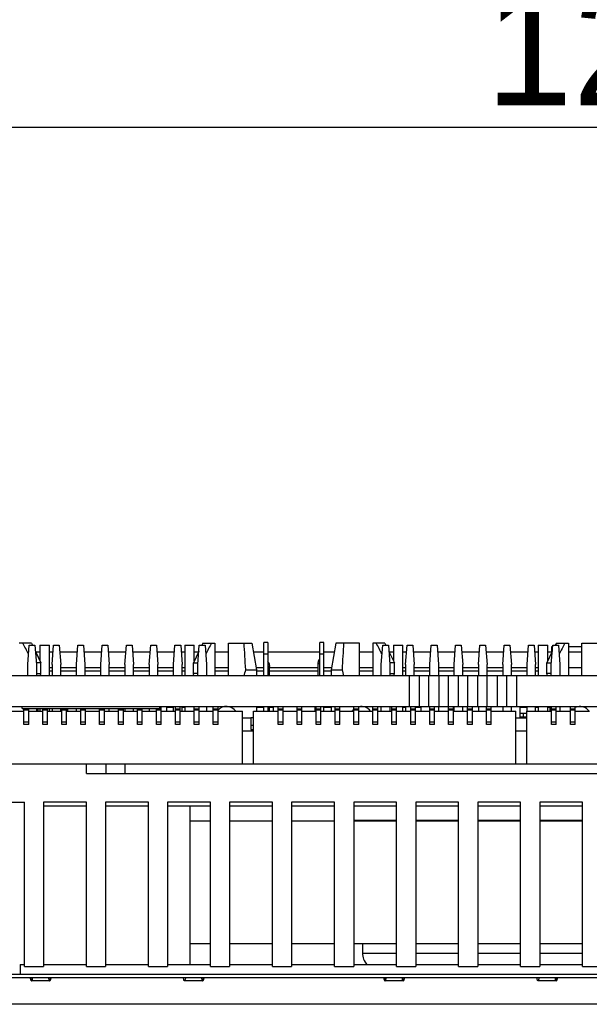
# Model space of a CAD drawing. Header units: millimetres. Extents: x 104 to 359, y 60 to 267.
# Tile 3 of 19: x 182 to 201, y 60 to 94. Entities that reach past the tile are written whole.
import ezdxf

# ---------------------------------------------------------------- set-up
doc = ezdxf.new("R2010")
doc.units = ezdxf.units.MM
doc.header["$LTSCALE"] = 23.1
doc.header["$PDMODE"] = 3
doc.header["$PDSIZE"] = 8
doc.layers.get('0').update_dxf_attribs({"linetype": 'CONTINUOUS'})
doc.layers.get('Defpoints').update_dxf_attribs({"linetype": 'CONTINUOUS'})
doc.layers.add('20_ALL_FEATURES', color=7, linetype='CONTINUOUS')
doc.layers.add('51__DRAFT_DIMS', color=7, linetype='CONTINUOUS')
doc.styles.get("Standard").update_dxf_attribs({"font": 'simfang.ttf'})
doc.dimstyles.new('DIMSTYLE_2', dxfattribs={"dimtxt": 3, "dimasz": 3, "dimexe": 2.5, "dimexo": 0.5, "dimgap": 0.75, "dimtad": 1, "dimdec": 1, "dimlfac": 1.5, "dimdsep": 46, "dimtxsty": 'STANDARD', "dimblk": '_FILLED', "dimblk1": '_FILLED', "dimblk2": '_FILLED', "dimcen": 0.09, "dimclrt": 3, "dimazin": 2, "dimtp": 0.5, "dimtm": 0.5, "dimtfac": 1, "dimtdec": 1, "dimtofl": 0, "dimtmove": 0, "dimatfit": 3, "dimldrblk": '_FILLED', "dimfxl": 1, "dimtolj": 1, "dimarcsym": 0})

# ---------------------------------------------------------------- blocks, each defined once
blk = doc.blocks.new('_FILLED')
at = {"color": 0, "linetype": 'ByBlock'}
blk.add_solid([(0, 0), (-1, 0.167), (-1, -0.167)], dxfattribs=at)
blk = doc.blocks.new('*D3')
at = {"layer": '51__DRAFT_DIMS', "color": 0, "lineweight": -2}
for p, q in [((162.17, 123.294), (162.17, 87.538)), ((246.374, 118.376), (246.374, 87.538)), ((165.17, 90.038), (243.374, 90.038))]:
    blk.add_line(p, q, dxfattribs=at)
at = {"layer": 'Defpoints', "color": 0}
for p in [(162.17, 123.794), (246.374, 118.876), (246.374, 90.038)]:
    blk.add_point(p, dxfattribs=at)
at = {"layer": '51__DRAFT_DIMS', "color": 0, "linetype": 'ByBlock', "lineweight": -2, "xscale": 3, "yscale": 3, "zscale": 3}
for p, rotation in [((162.17, 90.038), 179.9999942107), ((246.374, 90.038), 359.9999942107)]:
    blk.add_blockref('_FILLED', p, dxfattribs=dict(at, rotation=rotation))
at = {"layer": '51__DRAFT_DIMS', "color": 3, "insert": (204.348, 94.788), "char_height": 3, "attachment_point": 2, "rotation": 360, "line_spacing_factor": 0.9}
blk.add_mtext('\\A1;\\A1;{\\fFZLanTingHei-R-GBK|b0|i0|c134|p2;\\H1.333333x;\\C0;126.3}', dxfattribs=at)

msp = doc.modelspace()

# ---------------------------------------------------------------- linework, layer by layer
at = {"layer": '20_ALL_FEATURES', "color": 0}
for p, q in [((182.0907, 72.3636), (181.678, 72.3636)), ((181.9695, 71.6299), (182.0186, 72.285)), ((182.0186, 72.285), (182.2152, 72.285)), ((182.0907, 72.3636), (182.1288, 72.285)), ((182.2152, 72.285), (182.2643, 71.6299)), ((182.3855, 72.285), (182.3855, 71.7563)), ((182.3855, 72.285), (182.713, 72.285)), ((182.713, 71.2369), (182.713, 72.285)), ((182.8014, 71.6299), (182.8506, 72.285)), ((182.8506, 72.285), (183.0471, 72.285)), ((183.0471, 72.285), (183.0962, 71.6299)), ((183.6333, 71.6299), (183.6825, 72.285)), ((183.6825, 72.285), (183.879, 72.285)), ((183.879, 72.285), (183.9281, 71.6299)), ((184.4653, 71.6299), (184.5144, 72.285)), ((184.5144, 72.285), (184.7109, 72.285)), ((184.7109, 72.285), (184.76, 71.6299)), ((185.2972, 71.6299), (185.3463, 72.285)), ((185.3463, 72.285), (185.5428, 72.285)), ((185.5428, 72.285), (185.592, 71.6299)), ((186.1291, 71.6299), (186.1782, 72.285)), ((186.1782, 72.285), (186.3748, 72.285)), ((186.3748, 72.285), (186.4239, 71.6299)), ((186.961, 71.6299), (187.0102, 72.285)), ((187.0102, 72.285), (187.2067, 72.285)), ((187.2067, 72.285), (187.2558, 71.6299)), ((187.3442, 72.285), (187.3442, 71.2369)), ((187.3442, 72.285), (187.6718, 72.285)), ((187.6718, 71.7563), (187.6718, 72.285)), ((187.793, 71.6299), (187.8421, 72.285)), ((187.8421, 72.285), (188.0386, 72.285)), ((187.9665, 72.3636), (187.9284, 72.285)), ((187.9665, 72.3636), (188.3792, 72.3636)), ((188.0386, 72.285), (188.0877, 71.6299)), ((188.3792, 72.3636), (188.3792, 71.2369)), ((188.8378, 71.2369), (188.8378, 72.3636)), ((188.8378, 72.3636), (189.6402, 72.3636)), ((189.6402, 72.3636), (189.804, 71.4465)), ((190.0562, 71.2369), (190.0562, 72.3832)), ((190.1872, 72.3832), (190.0562, 72.3832)), ((190.1872, 72.3832), (190.1872, 71.2369)), ((191.976, 71.2369), (191.976, 72.3832)), ((192.107, 72.3832), (191.976, 72.3832)), ((192.107, 71.2369), (192.107, 72.3832)), ((192.523, 72.3636), (192.3592, 71.4465)), ((193.3254, 72.3636), (192.523, 72.3636)), ((193.3254, 71.2369), (193.3254, 72.3636)), ((193.7839, 72.3636), (193.7839, 71.2369)), ((194.1966, 72.3636), (193.7839, 72.3636)), ((194.0754, 71.6299), (194.1246, 72.285)), ((194.1246, 72.285), (194.3211, 72.285)), ((194.1966, 72.3636), (194.2348, 72.285)), ((194.3211, 72.285), (194.3702, 71.6299)), ((194.4914, 72.285), (194.4914, 71.7563)), ((194.4914, 72.285), (194.8189, 72.285)), ((194.8189, 71.2369), (194.8189, 72.285)), ((194.9074, 71.6299), (194.9565, 72.285)), ((194.9565, 72.285), (195.153, 72.285)), ((195.153, 72.285), (195.2021, 71.6299)), ((195.7393, 71.6299), (195.7884, 72.285)), ((195.7884, 72.285), (195.9849, 72.285)), ((195.9849, 72.285), (196.0341, 71.6299)), ((196.5712, 71.6299), (196.6203, 72.285)), ((196.6203, 72.285), (196.8169, 72.285)), ((196.8169, 72.285), (196.866, 71.6299)), ((197.4031, 71.6299), (197.4523, 72.285)), ((197.4523, 72.285), (197.6488, 72.285)), ((197.6488, 72.285), (197.6979, 71.6299)), ((198.2351, 71.6299), (198.2842, 72.285)), ((198.2842, 72.285), (198.4807, 72.285)), ((198.4807, 72.285), (198.5298, 71.6299)), ((199.067, 71.6299), (199.1161, 72.285)), ((199.1161, 72.285), (199.3126, 72.285)), ((199.3126, 72.285), (199.3617, 71.6299)), ((199.4502, 72.285), (199.4502, 71.2369)), ((199.4502, 72.285), (199.7777, 72.285)), ((199.7777, 71.7563), (199.7777, 72.285)), ((199.8989, 71.6299), (199.948, 72.285)), ((199.9037, 72.2352), (199.9037, 72.0491)), ((199.9443, 72.2352), (199.9037, 72.2352)), ((199.948, 72.285), (200.1445, 72.285)), ((200.0725, 72.3636), (200.0343, 72.285)), ((200.0725, 72.3636), (200.4852, 72.3636)), ((200.1445, 72.285), (200.1937, 71.6299)), ((200.4852, 72.3636), (200.4852, 71.2369)), ((200.9437, 72.2352), (200.4852, 72.2352)), ((200.9437, 71.2369), (200.9437, 72.3636)), ((200.9437, 72.3636), (201.7461, 72.3636)), ((182.2309, 72.0747), (182.4182, 71.6889)), ((182.3855, 72.0491), (182.2433, 72.0491)), ((182.8329, 72.0491), (182.713, 72.0491)), ((183.6648, 72.0491), (183.0648, 72.0491)), ((184.4967, 72.0491), (183.8967, 72.0491)), ((185.3286, 72.0491), (184.7286, 72.0491)), ((186.1606, 72.0491), (185.5605, 72.0491)), ((186.9925, 72.0491), (186.3924, 72.0491)), ((187.3442, 72.0491), (187.2244, 72.0491)), ((187.8263, 72.0747), (187.639, 71.6889)), ((187.8139, 72.0491), (187.6718, 72.0491)), ((188.8378, 72.0491), (188.3792, 72.0491)), ((190.0562, 72.0491), (189.6964, 72.0491)), ((190.0562, 71.9902), (190.1872, 71.9902)), ((191.976, 72.0491), (190.1872, 72.0491)), ((191.976, 71.9902), (192.107, 71.9902)), ((192.4668, 72.0491), (192.107, 72.0491)), ((193.7839, 72.0491), (193.3254, 72.0491)), ((194.3369, 72.0747), (194.5242, 71.6889)), ((194.4914, 72.0491), (194.3493, 72.0491)), ((194.9388, 72.0491), (194.8189, 72.0491)), ((195.7707, 72.0491), (195.1707, 72.0491)), ((196.6027, 72.0491), (196.0026, 72.0491)), ((197.4346, 72.0491), (196.8345, 72.0491)), ((198.2665, 72.0491), (197.6665, 72.0491)), ((199.0984, 72.0491), (198.4984, 72.0491)), ((199.4502, 72.0491), (199.3303, 72.0491)), ((199.9323, 72.0747), (199.745, 71.6889)), ((199.9199, 72.0491), (199.7777, 72.0491)), ((200.9437, 72.0491), (200.4852, 72.0491)), ((181.9695, 71.2369), (181.9695, 71.6299)), ((182.4182, 71.6889), (182.2599, 71.6889)), ((182.2643, 71.6299), (182.2643, 71.2369)), ((182.4182, 71.3155), (182.4182, 71.6889)), ((182.8014, 71.6299), (182.8014, 71.2369)), ((183.0962, 71.2369), (183.0962, 71.6299)), ((183.6333, 71.2369), (183.6333, 71.6299)), ((183.9281, 71.6299), (183.9281, 71.2369)), ((184.4653, 71.2369), (184.4653, 71.6299)), ((184.76, 71.2369), (184.76, 71.6299)), ((185.2972, 71.6299), (185.2972, 71.2369)), ((185.592, 71.2369), (185.592, 71.6299)), ((186.1291, 71.6299), (186.1291, 71.2369)), ((186.4239, 71.2369), (186.4239, 71.6299)), ((186.961, 71.2369), (186.961, 71.6299)), ((187.2558, 71.2369), (187.2558, 71.6299)), ((187.639, 71.3155), (187.639, 71.6889)), ((187.639, 71.6889), (187.7974, 71.6889)), ((187.793, 71.2369), (187.793, 71.6299)), ((188.0877, 71.6299), (188.0877, 71.2369)), ((190.1872, 71.5644), (190.2527, 71.5644)), ((190.2527, 71.5971), (190.2527, 71.5644)), ((190.2527, 71.2369), (190.2527, 71.5644)), ((191.9105, 71.6626), (191.9105, 71.6954)), ((191.9105, 71.2369), (191.9105, 71.6626)), ((191.9105, 71.6626), (191.976, 71.6626)), ((194.0754, 71.2369), (194.0754, 71.6299)), ((194.5242, 71.6889), (194.3658, 71.6889)), ((194.3702, 71.6299), (194.3702, 71.2369)), ((194.5242, 71.3155), (194.5242, 71.6889)), ((194.9074, 71.6299), (194.9074, 71.2369)), ((195.2021, 71.2369), (195.2021, 71.6299)), ((195.7393, 71.2369), (195.7393, 71.6299)), ((196.0341, 71.6299), (196.0341, 71.2369)), ((196.5712, 71.2369), (196.5712, 71.6299)), ((196.866, 71.2369), (196.866, 71.6299)), ((197.4031, 71.6299), (197.4031, 71.2369)), ((197.6979, 71.2369), (197.6979, 71.6299)), ((198.2351, 71.6299), (198.2351, 71.2369)), ((198.5298, 71.2369), (198.5298, 71.6299)), ((199.067, 71.2369), (199.067, 71.6299)), ((199.3617, 71.2369), (199.3617, 71.6299)), ((199.745, 71.3155), (199.745, 71.6889)), ((199.745, 71.6889), (199.9033, 71.6889)), ((199.8989, 71.2369), (199.8989, 71.6299)), ((200.1937, 71.6299), (200.1937, 71.2369)), ((237.2877, 71.2369), (164.5206, 71.2369)), ((182.2643, 71.3155), (182.4182, 71.3155)), ((182.3996, 71.241), (182.4182, 71.3155)), ((182.713, 71.5251), (182.8014, 71.5251)), ((182.8014, 71.3941), (182.713, 71.3941)), ((183.0962, 71.5251), (183.6333, 71.5251)), ((183.6333, 71.3941), (183.0962, 71.3941)), ((183.9281, 71.5251), (184.4653, 71.5251)), ((184.4653, 71.3941), (183.9281, 71.3941)), ((184.76, 71.5251), (185.2972, 71.5251)), ((185.2972, 71.3941), (184.76, 71.3941)), ((185.592, 71.5251), (186.1291, 71.5251)), ((186.1291, 71.3941), (185.592, 71.3941)), ((186.4239, 71.5251), (186.961, 71.5251)), ((186.961, 71.3941), (186.4239, 71.3941)), ((187.2558, 71.5251), (187.3442, 71.5251)), ((187.3442, 71.3941), (187.2558, 71.3941)), ((187.6576, 71.241), (187.639, 71.3155)), ((187.793, 71.3155), (187.639, 71.3155)), ((188.3792, 71.5251), (188.8378, 71.5251)), ((188.8378, 71.3941), (188.3792, 71.3941)), ((189.4316, 71.4465), (189.804, 71.4465)), ((189.7899, 71.5251), (190.0562, 71.5251)), ((189.804, 71.4465), (189.804, 71.2369)), ((190.0562, 71.3941), (189.804, 71.3941)), ((190.2527, 71.5251), (191.9105, 71.5251)), ((191.9105, 71.3941), (190.2527, 71.3941)), ((192.107, 71.5251), (192.3732, 71.5251)), ((192.3592, 71.3941), (192.107, 71.3941)), ((192.3592, 71.4465), (192.3592, 71.2369)), ((192.3592, 71.4465), (192.7316, 71.4465)), ((193.3254, 71.5251), (193.7839, 71.5251)), ((193.7839, 71.3941), (193.3254, 71.3941)), ((194.3702, 71.3155), (194.5242, 71.3155)), ((194.5055, 71.241), (194.5242, 71.3155)), ((194.8189, 71.5251), (194.9074, 71.5251)), ((194.9074, 71.3941), (194.8189, 71.3941)), ((195.0443, 70.1888), (195.0443, 71.2369)), ((195.2021, 71.5251), (195.7393, 71.5251)), ((195.7393, 71.3941), (195.2021, 71.3941)), ((195.377, 71.2369), (195.377, 70.1888)), ((195.7098, 70.1888), (195.7098, 71.2369)), ((196.0341, 71.5251), (196.5712, 71.5251)), ((196.5712, 71.3941), (196.0341, 71.3941)), ((196.0426, 71.2369), (196.0426, 70.1888)), ((196.3753, 70.1888), (196.3753, 71.2369)), ((196.7081, 71.2369), (196.7081, 70.1888)), ((196.866, 71.5251), (197.4031, 71.5251)), ((197.4031, 71.3941), (196.866, 71.3941)), ((197.0409, 70.1888), (197.0409, 71.2369)), ((197.3737, 71.2369), (197.3737, 70.1888)), ((197.6979, 71.5251), (198.2351, 71.5251)), ((198.2351, 71.3941), (197.6979, 71.3941)), ((197.7064, 70.1888), (197.7064, 71.2369)), ((198.0392, 71.2369), (198.0392, 70.1888)), ((198.372, 70.1888), (198.372, 71.2369)), ((198.5298, 71.5251), (199.067, 71.5251)), ((199.067, 71.3941), (198.5298, 71.3941)), ((198.7047, 71.2369), (198.7047, 70.1888)), ((199.3617, 71.5251), (199.4502, 71.5251)), ((199.4502, 71.3941), (199.3617, 71.3941)), ((199.7636, 71.241), (199.745, 71.3155)), ((199.8989, 71.3155), (199.745, 71.3155)), ((200.4852, 71.5251), (200.9437, 71.5251)), ((164.5206, 70.1888), (228.3211, 70.1888)), ((181.7719, 70.1233), (181.7719, 70.1888)), ((186.4883, 70.1233), (186.4883, 70.1888)), ((186.5388, 69.5687), (186.5388, 70.1888)), ((186.7318, 70.025), (186.7318, 70.1888)), ((186.961, 70.025), (186.961, 70.1888)), ((187.0235, 69.5687), (187.0235, 70.1888)), ((187.1873, 69.5687), (187.1873, 70.1888)), ((187.2558, 70.025), (187.2558, 70.1888)), ((187.3442, 70.1888), (187.3442, 70.025)), ((187.672, 69.5687), (187.672, 70.1888)), ((187.8358, 69.5687), (187.8358, 70.1888)), ((188.0877, 70.1888), (188.0877, 70.025)), ((188.3205, 69.5687), (188.3205, 70.1888)), ((188.4843, 69.5687), (188.4843, 70.1888)), ((189.804, 70.1888), (189.804, 70.025)), ((190.0562, 70.025), (190.0562, 70.1888)), ((190.1872, 70.1888), (190.1872, 70.025)), ((190.2527, 70.025), (190.2527, 70.1888)), ((190.5461, 69.5687), (190.5461, 70.1888)), ((190.7098, 69.5687), (190.7098, 70.1888)), ((191.1946, 69.5687), (191.1946, 70.1888)), ((191.3583, 69.5687), (191.3583, 70.1888)), ((191.8431, 69.5687), (191.8431, 70.1888)), ((192.0068, 69.5687), (192.0068, 70.1888)), ((192.107, 70.025), (192.107, 70.1888)), ((192.3592, 70.1888), (192.3592, 70.025)), ((192.4916, 69.5687), (192.4916, 70.1888)), ((192.6553, 69.5687), (192.6553, 70.1888)), ((193.1401, 69.5687), (193.1401, 70.1888)), ((193.3038, 69.5687), (193.3038, 70.1888)), ((193.7886, 69.5687), (193.7886, 70.1888)), ((193.9523, 69.5687), (193.9523, 70.1888)), ((194.0754, 70.025), (194.0754, 70.1888)), ((194.3702, 70.1888), (194.3702, 70.025)), ((194.4226, 70.1888), (194.4226, 70.025)), ((194.4371, 69.5687), (194.4371, 70.1888)), ((194.6009, 69.5687), (194.6009, 70.1888)), ((194.8189, 70.025), (194.8189, 70.1888)), ((194.9074, 70.1888), (194.9074, 70.025)), ((195.0856, 69.5687), (195.0856, 70.1888)), ((195.2494, 69.5687), (195.2494, 70.1888)), ((195.4314, 70.1888), (195.4314, 70.025)), ((195.7341, 69.5687), (195.7341, 70.1888)), ((195.8979, 69.5687), (195.8979, 70.1888)), ((196.0341, 70.1888), (196.0341, 70.025)), ((196.3826, 69.5687), (196.3826, 70.1888)), ((196.5464, 69.5687), (196.5464, 70.1888)), ((196.5712, 70.025), (196.5712, 70.1888)), ((196.866, 70.025), (196.866, 70.1888)), ((197.0311, 69.5687), (197.0311, 70.1888)), ((197.1949, 69.5687), (197.1949, 70.1888)), ((197.4031, 70.1888), (197.4031, 70.025)), ((197.6796, 69.5687), (197.6796, 70.1888)), ((197.8434, 69.5687), (197.8434, 70.1888)), ((198.2351, 70.1888), (198.2351, 70.025)), ((198.5298, 70.025), (198.5298, 70.1888)), ((198.8377, 69.7957), (198.8377, 70.1888)), ((199.067, 70.025), (199.067, 70.1888)), ((199.3617, 70.025), (199.3617, 70.1888)), ((199.4502, 70.1888), (199.4502, 70.025)), ((199.7777, 70.025), (199.7777, 70.1888)), ((199.8465, 70.1888), (199.8465, 70.025)), ((199.8989, 70.025), (199.8989, 70.1888)), ((199.9052, 69.5687), (199.9052, 70.1888)), ((200.0689, 69.5687), (200.0689, 70.1888)), ((200.1937, 70.1888), (200.1937, 70.025)), ((200.5537, 69.5687), (200.5537, 70.1888)), ((200.7174, 69.5687), (200.7174, 70.1888)), ((181.3507, 70.025), (181.8355, 70.025)), ((181.7719, 70.1233), (186.4883, 70.1233)), ((181.8355, 69.5687), (181.8355, 70.1233)), ((181.9992, 70.0935), (181.8355, 70.0935)), ((181.9992, 70.0608), (181.8355, 70.0608)), ((181.9992, 69.5687), (181.9992, 70.1233)), ((181.9992, 70.025), (182.484, 70.025)), ((182.2643, 70.1233), (182.2643, 70.025)), ((182.3167, 70.1233), (182.3167, 70.025)), ((182.3855, 70.1233), (182.3855, 70.025)), ((182.484, 69.5687), (182.484, 70.1233)), ((182.6477, 70.0935), (182.484, 70.0935)), ((182.6477, 70.0608), (182.484, 70.0608)), ((182.6477, 69.5687), (182.6477, 70.1233)), ((182.6477, 70.025), (183.1325, 70.025)), ((182.713, 70.025), (182.713, 70.1233)), ((182.8014, 70.1233), (182.8014, 70.025)), ((183.0962, 70.025), (183.0962, 70.1233)), ((183.1325, 69.5687), (183.1325, 70.1233)), ((183.2962, 70.0935), (183.1325, 70.0935)), ((183.2962, 70.0608), (183.1325, 70.0608)), ((183.2962, 69.5687), (183.2962, 70.1233)), ((183.2962, 70.025), (183.781, 70.025)), ((183.3255, 70.1233), (183.3255, 70.025)), ((183.6333, 70.025), (183.6333, 70.1233)), ((183.781, 69.5687), (183.781, 70.1233)), ((183.9447, 70.0935), (183.781, 70.0935)), ((183.9447, 70.0608), (183.781, 70.0608)), ((183.9447, 69.5687), (183.9447, 70.1233)), ((183.9447, 70.025), (184.4295, 70.025)), ((184.4295, 69.5687), (184.4295, 70.1233)), ((184.5932, 70.0935), (184.4295, 70.0935)), ((184.5932, 70.0608), (184.4295, 70.0608)), ((184.5932, 69.5687), (184.5932, 70.1233)), ((184.5932, 70.025), (185.078, 70.025)), ((184.76, 70.025), (184.76, 70.1233)), ((185.078, 69.5687), (185.078, 70.1233)), ((185.2417, 70.0935), (185.078, 70.0935)), ((185.2417, 70.0608), (185.078, 70.0608)), ((185.2417, 69.5687), (185.2417, 70.1233)), ((185.2417, 70.025), (185.7265, 70.025)), ((185.2972, 70.1233), (185.2972, 70.025)), ((185.592, 70.025), (185.592, 70.1233)), ((185.7265, 69.5687), (185.7265, 70.1233)), ((185.8902, 70.0935), (185.7265, 70.0935)), ((185.8902, 70.0608), (185.7265, 70.0608)), ((185.8902, 69.5687), (185.8902, 70.1233)), ((185.8902, 70.025), (186.375, 70.025)), ((186.1291, 70.1233), (186.1291, 70.025)), ((186.375, 69.5687), (186.375, 70.1233)), ((186.5388, 70.0935), (186.375, 70.0935)), ((186.5388, 70.0608), (186.375, 70.0608)), ((186.5388, 70.025), (187.0235, 70.025)), ((186.961, 70.156), (186.7318, 70.156)), ((187.1873, 70.0935), (187.0235, 70.0935)), ((187.1873, 70.0608), (187.0235, 70.0608)), ((187.1873, 70.025), (187.672, 70.025)), ((187.3442, 70.156), (187.2558, 70.156)), ((187.8358, 70.0935), (187.672, 70.0935)), ((187.8358, 70.0608), (187.672, 70.0608)), ((187.8358, 70.025), (188.3205, 70.025)), ((188.4843, 70.0935), (188.3205, 70.0935)), ((188.4843, 70.0608), (188.3205, 70.0608)), ((188.4843, 70.025), (189.326, 70.025)), ((189.326, 68.2236), (189.326, 70.025)), ((189.7043, 68.2236), (189.7043, 70.025)), ((189.7043, 70.025), (190.5461, 70.025)), ((190.0562, 70.156), (189.804, 70.156)), ((190.3858, 70.156), (190.2527, 70.156)), ((190.3858, 70.025), (190.3858, 70.156)), ((190.7098, 70.0935), (190.5461, 70.0935)), ((190.7098, 70.0608), (190.5461, 70.0608)), ((190.7098, 70.025), (191.1946, 70.025)), ((191.3583, 70.0935), (191.1946, 70.0935)), ((191.3583, 70.0608), (191.1946, 70.0608)), ((191.3583, 70.025), (191.8431, 70.025)), ((191.7942, 70.156), (191.7942, 70.025)), ((191.8431, 70.156), (191.7942, 70.156)), ((192.0068, 70.0935), (191.8431, 70.0935)), ((192.0068, 70.0608), (191.8431, 70.0608)), ((192.0068, 70.025), (192.4916, 70.025)), ((192.3592, 70.156), (192.107, 70.156)), ((192.6553, 70.0935), (192.4916, 70.0935)), ((192.6553, 70.0608), (192.4916, 70.0608)), ((192.6553, 70.025), (193.1401, 70.025)), ((193.3038, 70.0935), (193.1401, 70.0935)), ((193.3038, 70.0608), (193.1401, 70.0608)), ((193.3038, 70.025), (193.7886, 70.025)), ((193.9523, 70.0935), (193.7886, 70.0935)), ((193.9523, 70.0608), (193.7886, 70.0608)), ((193.9523, 70.025), (194.4371, 70.025)), ((194.4371, 70.156), (194.4226, 70.156)), ((194.6009, 70.0935), (194.4371, 70.0935)), ((194.6009, 70.0608), (194.4371, 70.0608)), ((194.6009, 70.025), (195.0856, 70.025)), ((194.9074, 70.156), (194.8189, 70.156)), ((195.2494, 70.0935), (195.0856, 70.0935)), ((195.2494, 70.0608), (195.0856, 70.0608)), ((195.4314, 70.156), (195.2494, 70.156)), ((195.2494, 70.025), (195.7341, 70.025)), ((195.8979, 70.0935), (195.7341, 70.0935)), ((195.8979, 70.0608), (195.7341, 70.0608)), ((195.8979, 70.025), (196.3826, 70.025)), ((196.5464, 70.0935), (196.3826, 70.0935)), ((196.5464, 70.0608), (196.3826, 70.0608)), ((196.5464, 70.025), (197.0311, 70.025)), ((197.1949, 70.0935), (197.0311, 70.0935)), ((197.1949, 70.0608), (197.0311, 70.0608)), ((197.1949, 70.025), (197.6796, 70.025)), ((197.8434, 70.0935), (197.6796, 70.0935)), ((197.8434, 70.0608), (197.6796, 70.0608)), ((197.8434, 70.025), (198.6851, 70.025)), ((198.6851, 68.2236), (198.6851, 70.025)), ((199.067, 70.156), (198.8377, 70.156)), ((198.8377, 69.9595), (199.0634, 69.9595)), ((198.936, 69.9595), (198.936, 69.8285)), ((199.0634, 68.2236), (199.0634, 70.025)), ((199.0634, 70.025), (199.9052, 70.025)), ((199.4502, 70.156), (199.3617, 70.156)), ((199.8465, 70.156), (199.7777, 70.156)), ((200.0689, 70.0935), (199.9052, 70.0935)), ((200.0689, 70.0608), (199.9052, 70.0608)), ((200.0689, 70.025), (200.5537, 70.025)), ((200.7174, 70.0935), (200.5537, 70.0935)), ((200.7174, 70.0608), (200.5537, 70.0608)), ((200.7174, 70.025), (201.2022, 70.025)), ((181.8355, 69.667), (181.9992, 69.667)), ((181.9992, 69.5687), (181.8355, 69.5687)), ((182.484, 69.667), (182.6477, 69.667)), ((182.6477, 69.5687), (182.484, 69.5687)), ((183.1325, 69.667), (183.2962, 69.667)), ((183.2962, 69.5687), (183.1325, 69.5687)), ((183.781, 69.667), (183.9447, 69.667)), ((183.9447, 69.5687), (183.781, 69.5687)), ((184.4295, 69.667), (184.5932, 69.667)), ((184.5932, 69.5687), (184.4295, 69.5687)), ((185.078, 69.667), (185.2417, 69.667)), ((185.2417, 69.5687), (185.078, 69.5687)), ((185.7265, 69.667), (185.8902, 69.667)), ((185.8902, 69.5687), (185.7265, 69.5687)), ((186.375, 69.667), (186.5388, 69.667)), ((186.5388, 69.5687), (186.375, 69.5687)), ((187.0235, 69.667), (187.1873, 69.667)), ((187.1873, 69.5687), (187.0235, 69.5687)), ((187.672, 69.667), (187.8358, 69.667)), ((187.8358, 69.5687), (187.672, 69.5687)), ((188.3205, 69.667), (188.4843, 69.667)), ((188.4843, 69.5687), (188.3205, 69.5687)), ((189.326, 69.7957), (189.6042, 69.7957)), ((189.6042, 69.7957), (189.6042, 69.4027)), ((189.7043, 69.7957), (189.6042, 69.7957)), ((189.7043, 69.5337), (189.6042, 69.5337)), ((190.5461, 69.667), (190.7098, 69.667)), ((190.7098, 69.5687), (190.5461, 69.5687)), ((191.1946, 69.667), (191.3583, 69.667)), ((191.3583, 69.5687), (191.1946, 69.5687)), ((191.8431, 69.667), (192.0068, 69.667)), ((192.0068, 69.5687), (191.8431, 69.5687)), ((192.4916, 69.667), (192.6553, 69.667)), ((192.6553, 69.5687), (192.4916, 69.5687)), ((193.1401, 69.667), (193.3038, 69.667)), ((193.3038, 69.5687), (193.1401, 69.5687)), ((193.7886, 69.667), (193.9523, 69.667)), ((193.9523, 69.5687), (193.7886, 69.5687)), ((194.4371, 69.667), (194.6009, 69.667)), ((194.6009, 69.5687), (194.4371, 69.5687)), ((195.0856, 69.667), (195.2494, 69.667)), ((195.2494, 69.5687), (195.0856, 69.5687)), ((195.7341, 69.667), (195.8979, 69.667)), ((195.8979, 69.5687), (195.7341, 69.5687)), ((196.3826, 69.667), (196.5464, 69.667)), ((196.5464, 69.5687), (196.3826, 69.5687)), ((197.0311, 69.667), (197.1949, 69.667)), ((197.1949, 69.5687), (197.0311, 69.5687)), ((197.6796, 69.667), (197.8434, 69.667)), ((197.8434, 69.5687), (197.6796, 69.5687)), ((198.6851, 69.7957), (199.0634, 69.7957)), ((199.0634, 69.8285), (198.8377, 69.8285)), ((199.9052, 69.667), (200.0689, 69.667)), ((200.0689, 69.5687), (199.9052, 69.5687)), ((200.5537, 69.667), (200.7174, 69.667)), ((200.7174, 69.5687), (200.5537, 69.5687)), ((189.7043, 69.342), (189.326, 69.342)), ((189.6042, 69.4027), (189.7043, 69.4027)), ((199.0634, 69.342), (198.6851, 69.342)), ((175.4833, 68.2236), (227.1144, 68.2236)), ((183.9832, 67.8961), (183.9832, 68.2236)), ((184.6382, 68.2236), (184.6382, 67.8961)), ((185.2933, 68.2236), (185.2933, 67.8961)), ((183.9832, 67.8961), (213.0242, 67.8961)), ((180.3421, 66.9135), (181.8553, 66.9135)), ((181.8553, 61.28), (181.8553, 66.9135)), ((182.5103, 66.9135), (182.5103, 61.28)), ((183.9793, 66.9135), (182.5103, 66.9135)), ((183.9793, 61.28), (183.9793, 66.9135)), ((184.6344, 66.9135), (184.6344, 61.28)), ((186.1033, 66.9135), (184.6344, 66.9135)), ((186.1033, 61.28), (186.1033, 66.9135)), ((186.7584, 66.9135), (186.7584, 61.28)), ((188.2273, 66.9135), (186.7584, 66.9135)), ((188.2273, 61.28), (188.2273, 66.9135)), ((188.8824, 66.9135), (188.8824, 61.28)), ((190.3513, 66.9135), (188.8824, 66.9135)), ((190.3513, 61.28), (190.3513, 66.9135)), ((191.0064, 66.9135), (191.0064, 61.28)), ((192.4753, 66.9135), (191.0064, 66.9135)), ((192.4753, 61.28), (192.4753, 66.9135)), ((193.1304, 66.9135), (193.1304, 61.28)), ((194.5993, 66.9135), (193.1304, 66.9135)), ((194.5993, 61.28), (194.5993, 66.9135)), ((195.2544, 66.9135), (195.2544, 61.28)), ((196.7233, 66.9135), (195.2544, 66.9135)), ((196.7233, 61.28), (196.7233, 66.9135)), ((197.3784, 66.9135), (197.3784, 61.28)), ((198.8473, 66.9135), (197.3784, 66.9135)), ((198.8473, 61.28), (198.8473, 66.9135)), ((199.5024, 66.9135), (199.5024, 61.28)), ((200.9713, 66.9135), (199.5024, 66.9135)), ((200.9713, 61.28), (200.9713, 66.9135)), ((182.5103, 66.7825), (183.9793, 66.7825)), ((184.6344, 66.7825), (186.1033, 66.7825)), ((186.7584, 66.7825), (188.2273, 66.7825)), ((187.5283, 61.3455), (187.5283, 66.7825)), ((188.8824, 66.7825), (190.3513, 66.7825)), ((191.0064, 66.7825), (192.4753, 66.7825)), ((193.1304, 66.7825), (194.5993, 66.7825)), ((195.2544, 66.7825), (196.7233, 66.7825)), ((197.3784, 66.7825), (198.8473, 66.7825)), ((199.5024, 66.7825), (200.9713, 66.7825)), ((188.2273, 66.2584), (187.5283, 66.2584)), ((190.3513, 66.2584), (188.8824, 66.2584)), ((192.4753, 66.2584), (191.0064, 66.2584)), ((193.1304, 66.2912), (194.5993, 66.2912)), ((194.5993, 66.2584), (193.1304, 66.2584)), ((195.2544, 66.2912), (196.7233, 66.2912)), ((196.7233, 66.2584), (195.2544, 66.2584)), ((197.3784, 66.2912), (198.8473, 66.2912)), ((198.8473, 66.2584), (197.3784, 66.2584)), ((197.8547, 66.2584), (197.8547, 66.2912)), ((199.5024, 66.2912), (200.9713, 66.2912)), ((200.9713, 66.2584), (199.5024, 66.2584)), ((187.5283, 62.0661), (188.2273, 62.0661)), ((188.8824, 62.0661), (190.3513, 62.0661)), ((191.0064, 62.0661), (192.4753, 62.0661)), ((193.1304, 62.0661), (194.5993, 62.0661)), ((193.4331, 62.0661), (193.4331, 61.7386)), ((195.2544, 62.0661), (196.7233, 62.0661)), ((197.3784, 62.0661), (198.8473, 62.0661)), ((199.5024, 62.0661), (200.9713, 62.0661)), ((193.4331, 61.7386), (194.5993, 61.7386)), ((195.2544, 61.7386), (196.7233, 61.7386)), ((197.3784, 61.7386), (198.8473, 61.7386)), ((199.5024, 61.7386), (200.9713, 61.7386)), ((181.7063, 61.3455), (181.7063, 61.018)), ((181.7063, 61.3455), (181.8553, 61.3455)), ((181.8553, 61.28), (182.5103, 61.28)), ((182.5103, 61.3455), (183.9793, 61.3455)), ((183.9793, 61.28), (184.6344, 61.28)), ((184.6344, 61.3455), (186.1033, 61.3455)), ((186.1033, 61.28), (186.7584, 61.28)), ((186.7584, 61.3455), (188.2273, 61.3455)), ((188.2273, 61.28), (188.8824, 61.28)), ((188.8824, 61.3455), (190.3513, 61.3455)), ((190.3513, 61.28), (191.0064, 61.28)), ((191.0064, 61.3455), (192.4753, 61.3455)), ((192.4753, 61.28), (193.1304, 61.28)), ((193.1304, 61.3455), (194.5993, 61.3455)), ((194.5993, 61.28), (195.2544, 61.28)), ((195.2544, 61.3455), (196.7233, 61.3455)), ((196.7233, 61.28), (197.3784, 61.28)), ((197.3784, 61.3455), (198.8473, 61.3455)), ((198.8473, 61.28), (199.5024, 61.28)), ((199.5024, 61.3455), (200.9713, 61.3455)), ((200.9713, 61.28), (201.6264, 61.28)), ((224.4159, 60.887), (181.2478, 60.887)), ((181.3788, 61.018), (224.2849, 61.018)), ((182.0941, 60.7889), (182.0925, 60.7891)), ((182.7227, 60.7889), (182.0941, 60.7889)), ((182.1014, 60.7933), (182.1016, 60.7935)), ((182.1014, 60.7934), (182.1016, 60.7935)), ((182.6967, 60.8447), (182.6971, 60.8425)), ((182.6967, 60.8444), (182.6971, 60.8425)), ((182.7243, 60.7891), (182.7227, 60.7889)), ((187.9632, 60.7889), (187.3345, 60.7889)), ((187.9371, 60.8448), (187.9375, 60.8425)), ((187.9371, 60.8445), (187.9375, 60.8425)), ((187.9647, 60.7891), (187.9632, 60.7889)), ((194.2, 60.7889), (194.1985, 60.7891)), ((194.8287, 60.7889), (194.2, 60.7889)), ((194.2074, 60.7933), (194.2075, 60.7935)), ((194.2074, 60.7934), (194.2075, 60.7935)), ((194.8026, 60.8447), (194.803, 60.8425)), ((194.8026, 60.8444), (194.803, 60.8425)), ((194.8302, 60.7891), (194.8287, 60.7889)), ((200.0691, 60.7889), (199.4405, 60.7889)), ((200.043, 60.8448), (200.0435, 60.8425)), ((200.043, 60.8445), (200.0435, 60.8425)), ((200.0707, 60.7891), (200.0691, 60.7889)), ((239.6283, 59.983), (172.4944, 59.983))]:
    msp.add_line(p, q, dxfattribs=at)
for centre, radius, start, end in [((190.0889, 71.5971), 0.1638, 0.00011, 53.12982), ((192.0743, 71.6954), 0.1638, 126.87018, 179.99989), ((182.1403, 73.0814), 7.4724, 345.70871, 347.36153), ((200.0229, 73.0814), 7.4724, 192.63847, 194.29129), ((188.7723, 69.7957), 0.393, 35.72453, 137.16965), ((193.3909, 69.7957), 0.393, 35.72453, 102.80231), ((200.8782, 69.7957), 0.393, 35.72453, 114.26653), ((193.3909, 69.7957), 0.393, 129.69512, 144.27446), ((194.0227, 61.7386), 0.5896, 180, 221.81826), ((183.1377, 60.9471), 0.4528, 193.35441, 193.97928), ((183.1359, 60.9465), 0.451, 193.33294, 193.96065), ((182.8316, 60.8575), 0.1337, 200.23151, 201.57424), ((188.3772, 60.9469), 0.4518, 193.35399, 194.00066), ((188.3754, 60.9463), 0.45, 193.33252, 193.98213), ((188.0729, 60.8579), 0.1346, 200.23496, 201.46934), ((195.2436, 60.9471), 0.4528, 193.35441, 193.97928), ((195.2419, 60.9465), 0.451, 193.33294, 193.96065), ((194.9375, 60.8575), 0.1337, 200.23151, 201.57424), ((200.4831, 60.9469), 0.4518, 193.35399, 194.00066), ((200.4814, 60.9463), 0.45, 193.33252, 193.98213), ((200.1788, 60.8579), 0.1346, 200.23496, 201.46934)]:
    msp.add_arc(centre, radius, start, end, dxfattribs=at)
for centre, start_param, end_param in [((188.7723, 59.38), -0.7852994, -0.7060608), ((193.3909, 59.38), 0.7060608, 0.7852994)]:
    msp.add_ellipse(centre, major_axis=(0, 17.0628), ratio=0.0546505, start_param=start_param, end_param=end_param, dxfattribs=at)
for points in [[(181.9955, 71.9765), (181.9311, 72.1064), (181.8654, 72.2358), (181.7968, 72.3636)], [(188.2605, 72.3636), (188.1919, 72.2358), (188.1261, 72.1065), (188.0617, 71.9766)], [(194.1015, 71.9765), (194.037, 72.1064), (193.9713, 72.2358), (193.9027, 72.3636)], [(200.3664, 72.3636), (200.2978, 72.2358), (200.232, 72.1065), (200.1676, 71.9766)]]:
    msp.add_open_spline(points, degree=3, dxfattribs=at)
for points, knots in [([(182.0653, 60.8565), (182.0648, 60.8587), (182.0628, 60.8683), (182.061, 60.878), (182.0597, 60.8854)], [0, 0, 0, 0, 0.2340216, 1, 1, 1, 1]), ([(182.0597, 60.8854), (182.0602, 60.8829), (182.0619, 60.8732), (182.0638, 60.8635), (182.0653, 60.8565)], [0, 0, 0, 0, 0.2659734, 1, 1, 1, 1]), ([(182.0778, 60.8105), (182.0766, 60.8135), (182.0716, 60.8286), (182.0679, 60.8441), (182.0653, 60.8565)], [0, 0, 0, 0, 0.2020823, 1, 1, 1, 1]), ([(182.0653, 60.8565), (182.066, 60.853), (182.0687, 60.841), (182.0717, 60.8291), (182.0743, 60.8206)], [0, 0, 0, 0, 0.2828718, 1, 1, 1, 1]), ([(182.0743, 60.8206), (182.0746, 60.8197), (182.0757, 60.8163), (182.0768, 60.813), (182.0778, 60.8105)], [0, 0, 0, 0, 0.2659878, 1, 1, 1, 1]), ([(182.0778, 60.8105), (182.0797, 60.8053), (182.083, 60.7973), (182.0894, 60.7899), (182.0925, 60.7891)], [0, 0, 0, 0, 0.6346531, 1, 1, 1, 1]), ([(182.0925, 60.7891), (182.094, 60.7887), (182.0977, 60.7892), (182.1002, 60.7918), (182.1014, 60.7933)], [0, 0, 0, 0, 0.4356712, 1, 1, 1, 1]), ([(182.1014, 60.7933), (182.1009, 60.7926), (182.0989, 60.7905), (182.0961, 60.7889), (182.0941, 60.7889)], [0, 0, 0, 0, 0.3057193, 1, 1, 1, 1]), ([(182.1071, 60.8028), (182.1067, 60.8018), (182.105, 60.7985), (182.1031, 60.7953), (182.1014, 60.7933)], [0, 0, 0, 0, 0.2888313, 1, 1, 1, 1]), ([(182.1016, 60.7935), (182.1021, 60.7941), (182.1042, 60.797), (182.1059, 60.8002), (182.1071, 60.8028)], [0, 0, 0, 0, 0.2136322, 1, 1, 1, 1]), ([(182.1209, 60.8476), (182.1189, 60.8387), (182.115, 60.8236), (182.1099, 60.8087), (182.1071, 60.8028)], [0, 0, 0, 0, 0.5786132, 1, 1, 1, 1]), ([(182.1071, 60.8028), (182.1074, 60.8034), (182.1087, 60.8062), (182.1098, 60.8091), (182.1107, 60.8113)], [0, 0, 0, 0, 0.231038, 1, 1, 1, 1]), ([(182.1107, 60.8113), (182.1116, 60.8138), (182.1156, 60.8257), (182.1187, 60.8379), (182.1209, 60.8476)], [0, 0, 0, 0, 0.2093365, 1, 1, 1, 1]), ([(182.1209, 60.8476), (182.1215, 60.8505), (182.1244, 60.8636), (182.1269, 60.8768), (182.1286, 60.887)], [0, 0, 0, 0, 0.2271497, 1, 1, 1, 1]), ([(182.1286, 60.887), (182.128, 60.8834), (182.1256, 60.8702), (182.123, 60.8571), (182.1209, 60.8476)], [0, 0, 0, 0, 0.2728787, 1, 1, 1, 1]), ([(182.6881, 60.887), (182.6888, 60.8831), (182.6914, 60.8688), (182.6943, 60.8546), (182.6967, 60.8444)], [0, 0, 0, 0, 0.2752781, 1, 1, 1, 1]), ([(182.6967, 60.8444), (182.6959, 60.8476), (182.6928, 60.8617), (182.6901, 60.8759), (182.6882, 60.887)], [0, 0, 0, 0, 0.2247417, 1, 1, 1, 1]), ([(182.7072, 60.8084), (182.7065, 60.8104), (182.7029, 60.82), (182.7002, 60.8299), (182.6983, 60.8377)], [0, 0, 0, 0, 0.2116185, 1, 1, 1, 1]), ([(182.6983, 60.8377), (182.6989, 60.8352), (182.7012, 60.8263), (182.7039, 60.8175), (182.7061, 60.8113)], [0, 0, 0, 0, 0.283129, 1, 1, 1, 1]), ([(182.7154, 60.7933), (182.7146, 60.7942), (182.7113, 60.7988), (182.7089, 60.8041), (182.7072, 60.8084)], [0, 0, 0, 0, 0.1998569, 1, 1, 1, 1]), ([(182.7073, 60.8084), (182.7079, 60.8068), (182.7101, 60.8015), (182.7128, 60.7963), (182.7154, 60.7933)], [0, 0, 0, 0, 0.3024005, 1, 1, 1, 1]), ([(182.7227, 60.7889), (182.7221, 60.7889), (182.7192, 60.7893), (182.7168, 60.7915), (182.7154, 60.7933)], [0, 0, 0, 0, 0.2126053, 1, 1, 1, 1]), ([(182.7154, 60.7933), (182.7166, 60.7918), (182.7191, 60.7892), (182.7228, 60.7887), (182.7243, 60.7891)], [0, 0, 0, 0, 0.56416, 1, 1, 1, 1]), ([(182.739, 60.8106), (182.7371, 60.8053), (182.7338, 60.7973), (182.7274, 60.7899), (182.7243, 60.7891)], [0, 0, 0, 0, 0.6346194, 1, 1, 1, 1]), ([(182.7243, 60.7891), (182.7251, 60.7893), (182.7291, 60.7912), (182.7316, 60.7951), (182.7334, 60.7981)], [0, 0, 0, 0, 0.1905093, 1, 1, 1, 1]), ([(182.7334, 60.7981), (182.7339, 60.799), (182.736, 60.803), (182.7378, 60.8072), (182.739, 60.8106)], [0, 0, 0, 0, 0.2178277, 1, 1, 1, 1]), ([(182.7515, 60.8564), (182.7505, 60.8518), (182.747, 60.8364), (182.743, 60.821), (182.739, 60.8106)], [0, 0, 0, 0, 0.2983035, 1, 1, 1, 1]), ([(182.739, 60.8106), (182.7393, 60.8113), (182.7405, 60.8147), (182.7416, 60.818), (182.7424, 60.8206)], [0, 0, 0, 0, 0.2341611, 1, 1, 1, 1]), ([(182.7424, 60.8206), (182.7432, 60.8232), (182.7467, 60.835), (182.7495, 60.847), (182.7515, 60.8564)], [0, 0, 0, 0, 0.2173063, 1, 1, 1, 1]), ([(182.757, 60.8854), (182.7566, 60.8829), (182.7549, 60.8732), (182.753, 60.8635), (182.7515, 60.8564)], [0, 0, 0, 0, 0.2659934, 1, 1, 1, 1]), ([(182.7515, 60.8564), (182.752, 60.8587), (182.7539, 60.8683), (182.7557, 60.878), (182.7571, 60.8854)], [0, 0, 0, 0, 0.2340211, 1, 1, 1, 1]), ([(187.3345, 60.7889), (187.331, 60.7889), (187.3257, 60.7944), (187.3211, 60.8032), (187.3147, 60.8193), (187.3075, 60.8469), (187.3027, 60.8713), (187.3002, 60.8854)], [0, 0, 0, 0, 0.100218, 0.1829944, 0.2916311, 0.5902574, 1, 1, 1, 1]), ([(187.3691, 60.887), (187.3666, 60.8726), (187.3617, 60.8478), (187.3545, 60.8198), (187.348, 60.8034), (187.3434, 60.7945), (187.3381, 60.7889), (187.3345, 60.7889)], [0, 0, 0, 0, 0.4100806, 0.7088852, 0.8175092, 0.9002029, 1, 1, 1, 1]), ([(187.9371, 60.8445), (187.9364, 60.8476), (187.9332, 60.8617), (187.9305, 60.8759), (187.9286, 60.887)], [0, 0, 0, 0, 0.2247779, 1, 1, 1, 1]), ([(187.9286, 60.887), (187.9293, 60.8831), (187.9318, 60.8688), (187.9347, 60.8547), (187.9371, 60.8445)], [0, 0, 0, 0, 0.275242, 1, 1, 1, 1]), ([(187.9476, 60.8086), (187.9468, 60.8106), (187.9434, 60.8201), (187.9407, 60.8298), (187.9388, 60.8376)], [0, 0, 0, 0, 0.2121786, 1, 1, 1, 1]), ([(187.9388, 60.8376), (187.9394, 60.8351), (187.9417, 60.8262), (187.9443, 60.8174), (187.9466, 60.8113)], [0, 0, 0, 0, 0.2829921, 1, 1, 1, 1]), ([(187.9558, 60.7933), (187.9551, 60.7942), (187.9517, 60.7989), (187.9493, 60.8043), (187.9476, 60.8086)], [0, 0, 0, 0, 0.1994261, 1, 1, 1, 1]), ([(187.9476, 60.8086), (187.9483, 60.8069), (187.9505, 60.8016), (187.9532, 60.7964), (187.9558, 60.7933)], [0, 0, 0, 0, 0.3028559, 1, 1, 1, 1]), ([(187.9632, 60.7889), (187.9625, 60.7889), (187.9596, 60.7893), (187.9573, 60.7915), (187.9558, 60.7933)], [0, 0, 0, 0, 0.2126211, 1, 1, 1, 1]), ([(187.9558, 60.7933), (187.9571, 60.7918), (187.9596, 60.7892), (187.9633, 60.7887), (187.9647, 60.7891)], [0, 0, 0, 0, 0.5641307, 1, 1, 1, 1]), ([(187.9795, 60.8105), (187.9775, 60.8053), (187.9742, 60.7973), (187.9679, 60.7899), (187.9647, 60.7891)], [0, 0, 0, 0, 0.634476, 1, 1, 1, 1]), ([(187.9647, 60.7891), (187.9655, 60.7893), (187.9695, 60.7912), (187.9721, 60.7951), (187.9738, 60.7981)], [0, 0, 0, 0, 0.1905078, 1, 1, 1, 1]), ([(187.9738, 60.7981), (187.9743, 60.799), (187.9765, 60.803), (187.9782, 60.8072), (187.9795, 60.8105)], [0, 0, 0, 0, 0.2179347, 1, 1, 1, 1]), ([(187.9919, 60.8564), (187.9909, 60.8518), (187.9875, 60.8363), (187.9834, 60.8209), (187.9795, 60.8105)], [0, 0, 0, 0, 0.2984071, 1, 1, 1, 1]), ([(187.9795, 60.8105), (187.9798, 60.8113), (187.981, 60.8146), (187.9821, 60.818), (187.9829, 60.8206)], [0, 0, 0, 0, 0.2340525, 1, 1, 1, 1]), ([(187.9829, 60.8206), (187.9837, 60.8232), (187.9871, 60.835), (187.9899, 60.847), (187.9919, 60.8564)], [0, 0, 0, 0, 0.2173077, 1, 1, 1, 1]), ([(187.9975, 60.8854), (187.997, 60.8829), (187.9953, 60.8732), (187.9934, 60.8635), (187.9919, 60.8564)], [0, 0, 0, 0, 0.2659924, 1, 1, 1, 1]), ([(187.9919, 60.8564), (187.9924, 60.8587), (187.9944, 60.8683), (187.9962, 60.878), (187.9975, 60.8854)], [0, 0, 0, 0, 0.2340222, 1, 1, 1, 1]), ([(194.1713, 60.8565), (194.1708, 60.8587), (194.1688, 60.8683), (194.167, 60.878), (194.1657, 60.8854)], [0, 0, 0, 0, 0.2340216, 1, 1, 1, 1]), ([(194.1657, 60.8854), (194.1661, 60.8829), (194.1679, 60.8732), (194.1698, 60.8635), (194.1713, 60.8565)], [0, 0, 0, 0, 0.2659734, 1, 1, 1, 1]), ([(194.1837, 60.8105), (194.1826, 60.8135), (194.1775, 60.8286), (194.1739, 60.8441), (194.1713, 60.8565)], [0, 0, 0, 0, 0.2020823, 1, 1, 1, 1]), ([(194.1713, 60.8565), (194.172, 60.853), (194.1746, 60.841), (194.1777, 60.8291), (194.1803, 60.8206)], [0, 0, 0, 0, 0.2828718, 1, 1, 1, 1]), ([(194.1803, 60.8206), (194.1806, 60.8197), (194.1816, 60.8163), (194.1828, 60.813), (194.1837, 60.8105)], [0, 0, 0, 0, 0.2659878, 1, 1, 1, 1]), ([(194.1837, 60.8105), (194.1857, 60.8053), (194.1889, 60.7973), (194.1953, 60.7899), (194.1985, 60.7891)], [0, 0, 0, 0, 0.6346531, 1, 1, 1, 1]), ([(194.1985, 60.7891), (194.1999, 60.7887), (194.2036, 60.7892), (194.2061, 60.7918), (194.2074, 60.7933)], [0, 0, 0, 0, 0.4356712, 1, 1, 1, 1]), ([(194.2074, 60.7933), (194.2068, 60.7926), (194.2049, 60.7905), (194.202, 60.7889), (194.2, 60.7889)], [0, 0, 0, 0, 0.3057193, 1, 1, 1, 1]), ([(194.2131, 60.8028), (194.2126, 60.8018), (194.211, 60.7985), (194.2091, 60.7953), (194.2074, 60.7933)], [0, 0, 0, 0, 0.2888313, 1, 1, 1, 1]), ([(194.2075, 60.7935), (194.208, 60.7941), (194.2102, 60.797), (194.2119, 60.8002), (194.2131, 60.8028)], [0, 0, 0, 0, 0.2136322, 1, 1, 1, 1]), ([(194.2268, 60.8476), (194.2248, 60.8387), (194.221, 60.8236), (194.2159, 60.8087), (194.2131, 60.8028)], [0, 0, 0, 0, 0.5786132, 1, 1, 1, 1]), ([(194.2131, 60.8028), (194.2134, 60.8034), (194.2146, 60.8062), (194.2158, 60.8091), (194.2166, 60.8113)], [0, 0, 0, 0, 0.231038, 1, 1, 1, 1]), ([(194.2166, 60.8113), (194.2175, 60.8138), (194.2215, 60.8257), (194.2246, 60.8379), (194.2268, 60.8476)], [0, 0, 0, 0, 0.2093365, 1, 1, 1, 1]), ([(194.2268, 60.8476), (194.2275, 60.8505), (194.2303, 60.8636), (194.2328, 60.8768), (194.2346, 60.887)], [0, 0, 0, 0, 0.2271497, 1, 1, 1, 1]), ([(194.2346, 60.887), (194.2339, 60.8834), (194.2316, 60.8702), (194.2289, 60.8571), (194.2268, 60.8476)], [0, 0, 0, 0, 0.2728787, 1, 1, 1, 1]), ([(194.8026, 60.8444), (194.8019, 60.8476), (194.7987, 60.8617), (194.796, 60.8759), (194.7941, 60.887)], [0, 0, 0, 0, 0.2247417, 1, 1, 1, 1]), ([(194.7941, 60.887), (194.7948, 60.8831), (194.7973, 60.8688), (194.8002, 60.8546), (194.8026, 60.8444)], [0, 0, 0, 0, 0.2752781, 1, 1, 1, 1]), ([(194.8132, 60.8084), (194.8124, 60.8104), (194.8089, 60.82), (194.8062, 60.8299), (194.8042, 60.8377)], [0, 0, 0, 0, 0.2116185, 1, 1, 1, 1]), ([(194.8042, 60.8377), (194.8048, 60.8352), (194.8071, 60.8263), (194.8098, 60.8175), (194.8121, 60.8113)], [0, 0, 0, 0, 0.283129, 1, 1, 1, 1]), ([(194.8213, 60.7933), (194.8206, 60.7942), (194.8172, 60.7988), (194.8149, 60.8041), (194.8132, 60.8084)], [0, 0, 0, 0, 0.1998569, 1, 1, 1, 1]), ([(194.8132, 60.8084), (194.8138, 60.8068), (194.8161, 60.8015), (194.8188, 60.7963), (194.8213, 60.7933)], [0, 0, 0, 0, 0.3024005, 1, 1, 1, 1]), ([(194.8287, 60.7889), (194.828, 60.7889), (194.8251, 60.7893), (194.8228, 60.7915), (194.8213, 60.7933)], [0, 0, 0, 0, 0.2126053, 1, 1, 1, 1]), ([(194.8213, 60.7933), (194.8226, 60.7918), (194.8251, 60.7892), (194.8288, 60.7887), (194.8302, 60.7891)], [0, 0, 0, 0, 0.56416, 1, 1, 1, 1]), ([(194.845, 60.8106), (194.843, 60.8053), (194.8397, 60.7973), (194.8334, 60.7899), (194.8302, 60.7891)], [0, 0, 0, 0, 0.6346194, 1, 1, 1, 1]), ([(194.8302, 60.7891), (194.831, 60.7893), (194.835, 60.7912), (194.8376, 60.7951), (194.8393, 60.7981)], [0, 0, 0, 0, 0.1905093, 1, 1, 1, 1]), ([(194.8393, 60.7981), (194.8398, 60.799), (194.842, 60.803), (194.8437, 60.8072), (194.845, 60.8106)], [0, 0, 0, 0, 0.2178277, 1, 1, 1, 1]), ([(194.8574, 60.8564), (194.8564, 60.8518), (194.853, 60.8364), (194.8489, 60.821), (194.845, 60.8106)], [0, 0, 0, 0, 0.2983035, 1, 1, 1, 1]), ([(194.845, 60.8106), (194.8453, 60.8113), (194.8465, 60.8147), (194.8476, 60.818), (194.8484, 60.8206)], [0, 0, 0, 0, 0.2341611, 1, 1, 1, 1]), ([(194.8484, 60.8206), (194.8492, 60.8232), (194.8526, 60.835), (194.8554, 60.847), (194.8574, 60.8564)], [0, 0, 0, 0, 0.2173063, 1, 1, 1, 1]), ([(194.863, 60.8854), (194.8625, 60.8829), (194.8608, 60.8732), (194.8589, 60.8635), (194.8574, 60.8564)], [0, 0, 0, 0, 0.2659934, 1, 1, 1, 1]), ([(194.8574, 60.8564), (194.8579, 60.8587), (194.8599, 60.8683), (194.8617, 60.878), (194.863, 60.8854)], [0, 0, 0, 0, 0.2340211, 1, 1, 1, 1]), ([(199.4405, 60.7889), (199.4369, 60.7889), (199.4316, 60.7944), (199.427, 60.8032), (199.4206, 60.8193), (199.4134, 60.8469), (199.4086, 60.8713), (199.4061, 60.8854)], [0, 0, 0, 0, 0.100218, 0.1829944, 0.2916311, 0.5902574, 1, 1, 1, 1]), ([(199.475, 60.887), (199.4725, 60.8726), (199.4677, 60.8478), (199.4604, 60.8198), (199.454, 60.8034), (199.4494, 60.7945), (199.444, 60.7889), (199.4405, 60.7889)], [0, 0, 0, 0, 0.4100806, 0.7088852, 0.8175092, 0.9002029, 1, 1, 1, 1]), ([(200.0345, 60.887), (200.0352, 60.8831), (200.0378, 60.8688), (200.0407, 60.8547), (200.043, 60.8445)], [0, 0, 0, 0, 0.275242, 1, 1, 1, 1]), ([(200.043, 60.8445), (200.0423, 60.8476), (200.0392, 60.8617), (200.0365, 60.8759), (200.0346, 60.887)], [0, 0, 0, 0, 0.2247779, 1, 1, 1, 1]), ([(200.0536, 60.8086), (200.0528, 60.8106), (200.0493, 60.8201), (200.0466, 60.8298), (200.0447, 60.8376)], [0, 0, 0, 0, 0.2121786, 1, 1, 1, 1]), ([(200.0447, 60.8376), (200.0453, 60.8351), (200.0476, 60.8262), (200.0503, 60.8174), (200.0525, 60.8113)], [0, 0, 0, 0, 0.2829921, 1, 1, 1, 1]), ([(200.0617, 60.7933), (200.061, 60.7942), (200.0576, 60.7989), (200.0553, 60.8043), (200.0536, 60.8086)], [0, 0, 0, 0, 0.1994261, 1, 1, 1, 1]), ([(200.0536, 60.8086), (200.0542, 60.8069), (200.0564, 60.8016), (200.0592, 60.7964), (200.0618, 60.7933)], [0, 0, 0, 0, 0.3028559, 1, 1, 1, 1]), ([(200.0691, 60.7889), (200.0685, 60.7889), (200.0656, 60.7893), (200.0632, 60.7915), (200.0617, 60.7933)], [0, 0, 0, 0, 0.2126211, 1, 1, 1, 1]), ([(200.0618, 60.7933), (200.063, 60.7918), (200.0655, 60.7892), (200.0692, 60.7887), (200.0707, 60.7891)], [0, 0, 0, 0, 0.5641307, 1, 1, 1, 1]), ([(200.0854, 60.8105), (200.0834, 60.8053), (200.0802, 60.7973), (200.0738, 60.7899), (200.0707, 60.7891)], [0, 0, 0, 0, 0.634476, 1, 1, 1, 1]), ([(200.0707, 60.7891), (200.0715, 60.7893), (200.0755, 60.7912), (200.078, 60.7951), (200.0798, 60.7981)], [0, 0, 0, 0, 0.1905078, 1, 1, 1, 1]), ([(200.0798, 60.7981), (200.0803, 60.799), (200.0824, 60.803), (200.0842, 60.8072), (200.0854, 60.8105)], [0, 0, 0, 0, 0.2179347, 1, 1, 1, 1]), ([(200.0979, 60.8564), (200.0969, 60.8518), (200.0934, 60.8363), (200.0893, 60.8209), (200.0854, 60.8105)], [0, 0, 0, 0, 0.2984071, 1, 1, 1, 1]), ([(200.0854, 60.8105), (200.0857, 60.8113), (200.0869, 60.8146), (200.088, 60.818), (200.0888, 60.8206)], [0, 0, 0, 0, 0.2340525, 1, 1, 1, 1]), ([(200.0888, 60.8206), (200.0896, 60.8232), (200.0931, 60.835), (200.0959, 60.847), (200.0979, 60.8564)], [0, 0, 0, 0, 0.2173077, 1, 1, 1, 1]), ([(200.1034, 60.8854), (200.103, 60.8829), (200.1012, 60.8732), (200.0994, 60.8635), (200.0979, 60.8564)], [0, 0, 0, 0, 0.2659924, 1, 1, 1, 1]), ([(200.0979, 60.8564), (200.0983, 60.8587), (200.1003, 60.8683), (200.1021, 60.878), (200.1034, 60.8854)], [0, 0, 0, 0, 0.2340222, 1, 1, 1, 1])]:
    msp.add_open_spline(points, degree=3, knots=knots, dxfattribs=at)

# ---------------------------------------------------------------- dimensions: what is measured, and where the dimension line sits
at = {"layer": '51__DRAFT_DIMS', "color": 0}
dim = msp.add_linear_dim(base=(246.3739, 90.0379), p1=(162.1704, 123.7943), p2=(246.3739, 118.8761), angle=359.99999, text='\\A1;{\\fFZLanTingHei-R-GBK|b0|i0|c134|p2;\\H1.333333x;\\C0;<>}', dimstyle='DIMSTYLE_2', override={"dimtxsty": 'STANDARD'}, dxfattribs=at)
dim.commit()
dim.dimension.update_dxf_attribs({"geometry": '*D3', "text_midpoint": (204.3483, 90.0379), "dimtype": 160})

doc.saveas('drawing.dxf')
